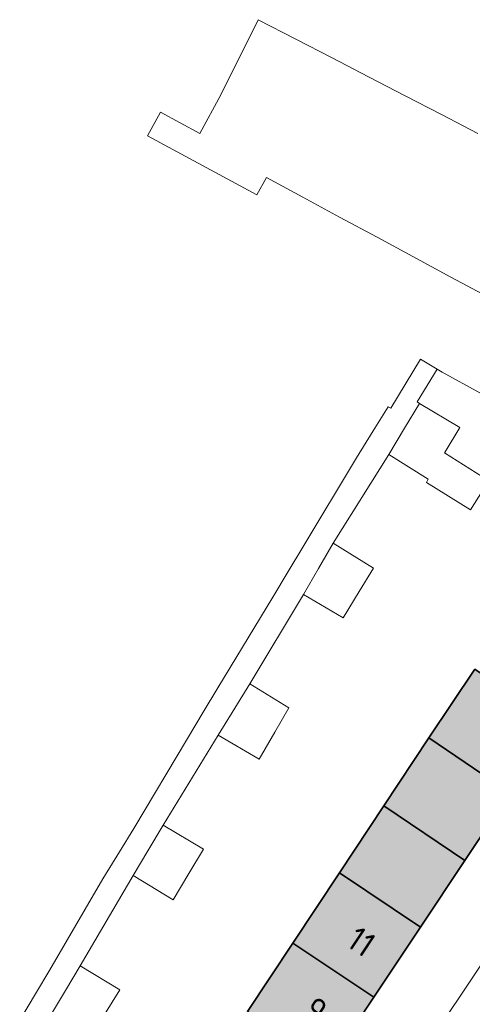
# Model space of a CAD drawing. Header units: metres. Extents: x 125349 to 128236, y 501602 to 503797.
# Tile 26 of 256: x 126290 to 126323, y 502176 to 502248. Entities that reach past the tile are written whole.
import ezdxf
from ezdxf.enums import TextEntityAlignment as Align

# ---------------------------------------------------------------- set-up
doc = ezdxf.new("R2010")
doc.units = ezdxf.units.M
for name, color, linetype, lineweight in [('B-WE-OG-BEBOUWING-GV', 7, 'CONTINUOUS', 35), ('B-WE-OG-BEBOUWING-T18', 10, 'CONTINUOUS', 18), ('B-WE-OG-TERREIN_ERF-GV', 7, 'CONTINUOUS', 18), ('B-WE-VH-OPENVERHARDING-GV', 90, 'CONTINUOUS', 18)]:
    doc.layers.add(name, color=color, linetype=linetype, lineweight=lineweight)
doc.layers.add('B-WE-OG-BEBOUWING-V', color=7, linetype='CONTINUOUS', lineweight=18, true_color=0xcc646e)
doc.styles.add('NLCS-ISO-M1000-T18', font='NLCS-ISO.ttf', dxfattribs={"height": 1.8})

msp = doc.modelspace()

# ---------------------------------------------------------------- hatches: boundary and pattern name
at = {"layer": 'B-WE-OG-BEBOUWING-V'}
for points in [[(126323.02, 502200.444), (126319.68, 502195.407), (126325.595, 502191.39), (126328.959, 502196.441)], [(126316.381, 502190.432), (126322.305, 502186.45), (126325.595, 502191.39), (126319.68, 502195.407)], [(126313.137, 502185.54), (126319.054, 502181.567), (126322.305, 502186.45), (126316.381, 502190.432)], [(126309.732, 502180.406), (126315.643, 502176.445), (126319.054, 502181.567), (126313.137, 502185.54)], [(126309.732, 502180.406), (126306.411, 502175.398), (126312.316, 502171.449), (126315.643, 502176.445)]]:
    msp.add_hatch(color=256, dxfattribs=at).paths.add_polyline_path(points)

# ---------------------------------------------------------------- linework, layer by layer
at = {"layer": 'B-WE-OG-BEBOUWING-GV', "flags": 128}
for points in [[(126323.02, 502200.444), (126319.68, 502195.407), (126325.595, 502191.39), (126328.959, 502196.441)], [(126316.381, 502190.432), (126322.305, 502186.45), (126325.595, 502191.39), (126319.68, 502195.407)], [(126313.137, 502185.54), (126319.054, 502181.567), (126322.305, 502186.45), (126316.381, 502190.432)], [(126309.732, 502180.406), (126315.643, 502176.445), (126319.054, 502181.567), (126313.137, 502185.54)], [(126309.732, 502180.406), (126306.411, 502175.398), (126312.316, 502171.449), (126315.643, 502176.445)]]:
    msp.add_lwpolyline(points, close=True, dxfattribs=at)
at = {"layer": 'B-WE-OG-TERREIN_ERF-GV', "flags": 128}
for points in [[(126292.022, 502175.1), (126293.107, 502176.93), (126294.183, 502178.744), (126298.051, 502185.335), (126299.14, 502187.154), (126300.262, 502189.029), (126304.281, 502195.62), (126305.499, 502197.594), (126306.591, 502199.364), (126310.51, 502205.904), (126311.613, 502207.817), (126312.67, 502209.649), (126316.739, 502216.139), (126317.901, 502218.064), (126318.999, 502219.883), (126318.822, 502219.991), (126320.267, 502222.401), (126319.059, 502223.133), (126316.899, 502219.539), (126316.699, 502219.639), (126315.607, 502217.87), (126314.388, 502215.895), (126310.47, 502209.355), (126309.391, 502207.576), (126308.259, 502205.71), (126304.241, 502199.07), (126303.186, 502197.307), (126302.03, 502195.375), (126298.111, 502188.785), (126297.069, 502187.082), (126295.851, 502185.091), (126291.982, 502178.45), (126290.935, 502176.7), (126289.772, 502174.756)], [(126323.39, 502220.664), (126320.645, 502222.179), (126320.267, 502222.401), (126318.822, 502219.991), (126318.999, 502219.883), (126321.944, 502218.126), (126320.864, 502216.352), (126320.806, 502216.257), (126324.049, 502214.231), (126322.712, 502212.09), (126319.493, 502214.101), (126319.633, 502214.331), (126316.739, 502216.139), (126312.67, 502209.649), (126315.615, 502207.841), (126314.575, 502206.127), (126313.405, 502204.197), (126310.51, 502205.904), (126306.591, 502199.364), (126309.436, 502197.606), (126308.406, 502195.822), (126307.275, 502193.862), (126304.281, 502195.62), (126300.262, 502189.029), (126303.207, 502187.272), (126302.138, 502185.485), (126300.996, 502183.577), (126298.051, 502185.335), (126294.183, 502178.744), (126297.078, 502176.987), (126295.973, 502175.165)], [(126306.411, 502175.398), (126309.732, 502180.406), (126313.137, 502185.54), (126316.381, 502190.432), (126319.68, 502195.407), (126323.02, 502200.444)]]:
    msp.add_lwpolyline(points, dxfattribs=at)
msp.add_lwpolyline([(126302.376, 502156.522), (126298.853, 502151.231), (126303.24, 502148.501), (126343.348, 502208.565), (126338.974, 502211.481), (126335.634, 502206.466), (126332.28, 502201.429), (126328.959, 502196.441), (126325.595, 502191.39), (126322.305, 502186.45), (126319.054, 502181.567), (126315.643, 502176.445), (126312.316, 502171.449), (126308.969, 502166.422), (126305.723, 502161.547)], close=True, dxfattribs=at)
at = {"layer": 'B-WE-VH-OPENVERHARDING-GV', "flags": 128}
for points in [[(126323.263, 502239.633), (126320.599, 502241.014), (126317.936, 502242.395), (126315.272, 502243.776), (126312.608, 502245.157), (126309.945, 502246.538), (126307.205, 502247.958), (126304.465, 502242.472), (126302.925, 502239.631), (126300.053, 502241.192), (126299.114, 502239.465), (126307.108, 502235.133), (126307.798, 502236.413), (126310.464, 502234.972), (126313.153, 502233.519), (126315.889, 502232.04), (126318.496, 502230.631), (126321.276, 502229.128), (126323.972, 502227.671)], [(126296.213, 502128.898), (126296.744, 502129.722), (126296.923, 502130), (126296.295, 502132.761), (126302.332, 502141.782), (126305.173, 502142.29), (126307.735, 502146.148), (126307.125, 502148.961), (126346.732, 502208.364), (126349.576, 502208.871), (126352.955, 502213.937), (126353.604, 502214.91), (126349.351, 502217.555), (126343.348, 502208.565), (126303.24, 502148.501), (126302.415, 502147.234), (126298.395, 502141.083), (126298.479, 502141.006), (126291.68, 502130.865), (126295.817, 502128.453)]]:
    msp.add_lwpolyline(points, dxfattribs=at)

# ---------------------------------------------------------------- texts
at = {"layer": 'B-WE-OG-BEBOUWING-T18', "style": 'NLCS-ISO-M1000-T18'}
for s, rotation, p in [('11', 326.4, (126314.745, 502180.508)), ('9', 326.3, (126311.401, 502175.488))]:
    msp.add_text(s, height=1.8, rotation=rotation, dxfattribs=at).set_placement(p, align=Align.MIDDLE)

doc.saveas('drawing.dxf')
